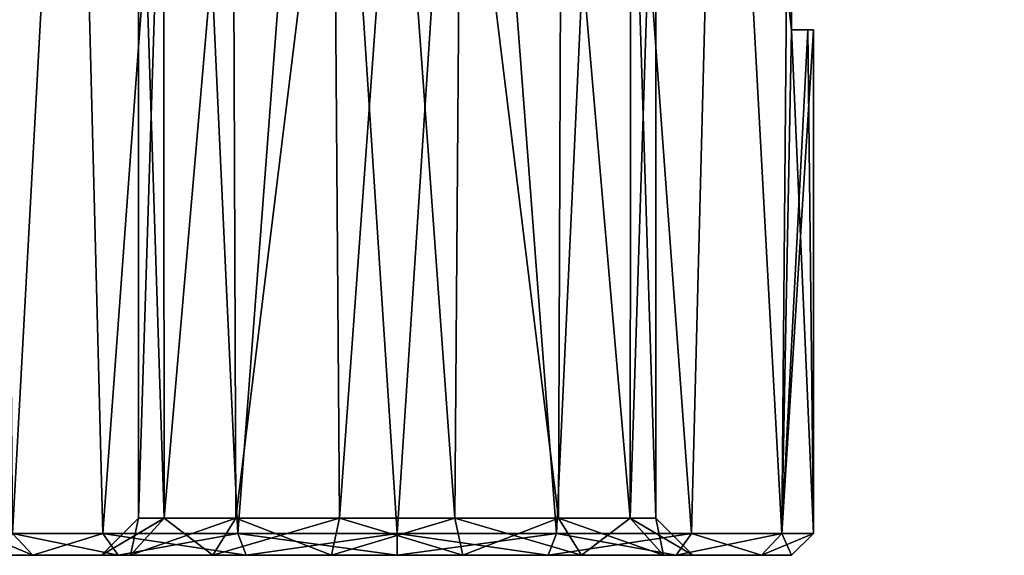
# Model space of a CAD drawing. Header units: millimetres. Extents: x -27 to 27, y -30 to 5.5.
# Tile 2 of 10: x -8.6 to 13.9, y -30 to -17.8. Entities that reach past the tile are written whole.
import ezdxf

# ---------------------------------------------------------------- set-up
doc = ezdxf.new("R2010")
doc.units = ezdxf.units.MM
doc.header["$LTSCALE"] = 81.481481
for name, color, linetype in [('1', 7, 'CONTINUOUS'), ('11', 7, 'CONTINUOUS'), ('12', 7, 'CONTINUOUS'), ('19', 7, 'CONTINUOUS'), ('2', 7, 'CONTINUOUS'), ('20', 7, 'CONTINUOUS'), ('23', 7, 'CONTINUOUS'), ('24', 7, 'CONTINUOUS'), ('29', 7, 'CONTINUOUS'), ('3', 7, 'CONTINUOUS'), ('30', 7, 'CONTINUOUS'), ('75', 7, 'CONTINUOUS'), ('76', 7, 'CONTINUOUS')]:
    doc.layers.add(name, color=color, linetype=linetype)

msp = doc.modelspace()

# ---------------------------------------------------------------- linework, layer by layer
at = {"layer": '1', "color": 7, "linetype": 'Continuous', "true_color": 0xfffff2}
for points in [[(-9, -30), (-6.082, -30, 2.929), (-8.315, -30, 3.444), (-9, -30)], [(-6.75, -30), (-6.082, -30, 2.929), (-9, -30), (-6.75, -30)], [(-8.315, -30, -3.444), (-6.75, -30), (-9, -30), (-8.315, -30, -3.444)], [(-8.315, -30, 3.444), (-4.209, -30, 5.277), (-6.364, -30, 6.364), (-8.315, -30, 3.444)], [(-6.082, -30, 2.929), (-4.209, -30, 5.277), (-8.315, -30, 3.444), (-6.082, -30, 2.929)], [(-6.082, -30, -2.929), (-6.75, -30), (-8.315, -30, -3.444), (-6.082, -30, -2.929)], [(-4.209, -30, -5.277), (-6.082, -30, -2.929), (-8.315, -30, -3.444), (-4.209, -30, -5.277)], [(-6.364, -30, -6.364), (-4.209, -30, -5.277), (-8.315, -30, -3.444), (-6.364, -30, -6.364)], [(-6.364, -30, 6.364), (-1.502, -30, 6.581), (3.444, -30, 8.315), (-6.364, -30, 6.364)], [(-4.209, -30, 5.277), (-1.502, -30, 6.581), (-6.364, -30, 6.364), (-4.209, -30, 5.277)], [(-3.444, -30, 8.315), (-6.364, -30, 6.364), (3.444, -30, 8.315), (-3.444, -30, 8.315)], [(-1.502, -30, -6.581), (-4.209, -30, -5.277), (-6.364, -30, -6.364), (-1.502, -30, -6.581)], [(-3.444, -30, -8.315), (-1.502, -30, -6.581), (-6.364, -30, -6.364), (-3.444, -30, -8.315)], [(6.364, -30, -6.364), (1.502, -30, -6.581), (-3.444, -30, -8.315), (6.364, -30, -6.364)], [(3.444, -30, -8.315), (6.364, -30, -6.364), (-3.444, -30, -8.315), (3.444, -30, -8.315)], [(0, -30, -9), (3.444, -30, -8.315), (-3.444, -30, -8.315), (0, -30, -9)], [(0, -30, 9), (-3.444, -30, 8.315), (3.444, -30, 8.315), (0, -30, 9)], [(1.502, -30, -6.581), (-1.502, -30, -6.581), (-3.444, -30, -8.315), (1.502, -30, -6.581)], [(-1.502, -30, 6.581), (1.502, -30, 6.581), (3.444, -30, 8.315), (-1.502, -30, 6.581)], [(1.502, -30, 6.581), (4.209, -30, 5.277), (6.364, -30, 6.364), (1.502, -30, 6.581)], [(3.444, -30, 8.315), (1.502, -30, 6.581), (6.364, -30, 6.364), (3.444, -30, 8.315)], [(4.209, -30, -5.277), (1.502, -30, -6.581), (6.364, -30, -6.364), (4.209, -30, -5.277)], [(6.082, -30, -2.929), (4.209, -30, -5.277), (8.315, -30, -3.444), (6.082, -30, -2.929)], [(8.315, -30, -3.444), (4.209, -30, -5.277), (6.364, -30, -6.364), (8.315, -30, -3.444)], [(4.209, -30, 5.277), (6.082, -30, 2.929), (8.315, -30, 3.444), (4.209, -30, 5.277)], [(6.364, -30, 6.364), (4.209, -30, 5.277), (8.315, -30, 3.444), (6.364, -30, 6.364)], [(6.75, -30), (6.082, -30, -2.929), (9, -30), (6.75, -30)], [(9, -30), (6.082, -30, -2.929), (8.315, -30, -3.444), (9, -30)], [(6.082, -30, 2.929), (6.75, -30), (8.315, -30, 3.444), (6.082, -30, 2.929)], [(6.75, -30), (9, -30), (8.315, -30, 3.444), (6.75, -30)]]:
    msp.add_3dface(points, dxfattribs=at)
at = {"layer": '11', "color": 7, "linetype": 'Continuous', "true_color": 0xfffff2}
for points in [[(9, -18, 3.041), (9.374, -18, 1.541), (9.5, -18), (9, -18, 3.041)], [(9, -18, 3.041), (9.5, -18), (9.374, -18, -1.541), (9, -18, 3.041)], [(9, -18, 3.041), (9.374, -18, -1.541), (9, -18, -3.041), (9, -18, 3.041)]]:
    msp.add_3dface(points, dxfattribs=at)
at = {"layer": '12', "color": 7, "linetype": 'Continuous', "true_color": 0xfffff2}
for points in [[(9, -18, 3.041), (9, -18, -3.041), (9, -3.75, -3.041), (9, -18, 3.041)], [(9, -3.75, 3.041), (9, -18, 3.041), (9, -3.75, -3.041), (9, -3.75, 3.041)]]:
    msp.add_3dface(points, dxfattribs=at)
at = {"layer": '19', "color": 7, "linetype": 'Continuous', "true_color": 0xfffff2}
for points in [[(-6.75, -30), (-6.082, -30, -2.929), (-5.9, -29.15), (-6.75, -30)], [(-5.9, -29.15), (-6.082, -30, -2.929), (-5.316, -29.15, -2.56), (-5.9, -29.15)], [(-6.082, -30, -2.929), (-4.209, -30, -5.277), (-5.316, -29.15, -2.56), (-6.082, -30, -2.929)], [(-5.316, -29.15, -2.56), (-4.209, -30, -5.277), (-3.679, -29.15, -4.613), (-5.316, -29.15, -2.56)], [(-4.209, -30, -5.277), (-1.502, -30, -6.581), (-3.679, -29.15, -4.613), (-4.209, -30, -5.277)], [(-3.679, -29.15, -4.613), (-1.502, -30, -6.581), (-1.313, -29.15, -5.752), (-3.679, -29.15, -4.613)], [(-1.502, -30, -6.581), (1.502, -30, -6.581), (-1.313, -29.15, -5.752), (-1.502, -30, -6.581)], [(-1.313, -29.15, -5.752), (1.502, -30, -6.581), (1.313, -29.15, -5.752), (-1.313, -29.15, -5.752)], [(1.313, -29.15, -5.752), (4.209, -30, -5.277), (3.679, -29.15, -4.613), (1.313, -29.15, -5.752)], [(1.502, -30, -6.581), (4.209, -30, -5.277), (1.313, -29.15, -5.752), (1.502, -30, -6.581)], [(4.209, -30, -5.277), (6.082, -30, -2.929), (3.679, -29.15, -4.613), (4.209, -30, -5.277)], [(3.679, -29.15, -4.613), (6.082, -30, -2.929), (5.316, -29.15, -2.56), (3.679, -29.15, -4.613)], [(6.75, -30), (5.9, -29.15), (5.316, -29.15, -2.56), (6.75, -30)], [(6.082, -30, -2.929), (6.75, -30), (5.316, -29.15, -2.56), (6.082, -30, -2.929)]]:
    msp.add_3dface(points, dxfattribs=at)
at = {"layer": '2', "color": 7, "linetype": 'Continuous', "true_color": 0xfffff2}
for points in [[(-7.378, -3.75, 5.985), (-9, -3.75, 3.041), (-8.777, -29.5, 3.635), (-7.378, -3.75, 5.985)], [(-6.718, -29.5, 6.718), (-7.378, -3.75, 5.985), (-8.777, -29.5, 3.635), (-6.718, -29.5, 6.718)], [(-4.832, -3.75, 8.18), (-7.378, -3.75, 5.985), (-6.718, -29.5, 6.718), (-4.832, -3.75, 8.18)], [(-3.635, -29.5, 8.777), (-4.832, -3.75, 8.18), (-6.718, -29.5, 6.718), (-3.635, -29.5, 8.777)], [(-1.681, -3.75, 9.35), (-4.832, -3.75, 8.18), (-3.635, -29.5, 8.777), (-1.681, -3.75, 9.35)], [(0, -29.5, 9.5), (-1.681, -3.75, 9.35), (-3.635, -29.5, 8.777), (0, -29.5, 9.5)], [(1.681, -3.75, 9.35), (-1.681, -3.75, 9.35), (0, -29.5, 9.5), (1.681, -3.75, 9.35)], [(3.635, -29.5, 8.777), (1.681, -3.75, 9.35), (0, -29.5, 9.5), (3.635, -29.5, 8.777)], [(4.832, -3.75, 8.18), (1.681, -3.75, 9.35), (3.635, -29.5, 8.777), (4.832, -3.75, 8.18)], [(6.718, -29.5, 6.718), (4.832, -3.75, 8.18), (3.635, -29.5, 8.777), (6.718, -29.5, 6.718)], [(7.378, -3.75, 5.985), (4.832, -3.75, 8.18), (6.718, -29.5, 6.718), (7.378, -3.75, 5.985)], [(8.777, -29.5, 3.635), (7.378, -3.75, 5.985), (6.718, -29.5, 6.718), (8.777, -29.5, 3.635)], [(9, -18, 3.041), (7.378, -3.75, 5.985), (8.777, -29.5, 3.635), (9, -18, 3.041)], [(9, -3.75, 3.041), (7.378, -3.75, 5.985), (9, -18, 3.041), (9, -3.75, 3.041)], [(9.5, -29.5), (9, -18, 3.041), (8.777, -29.5, 3.635), (9.5, -29.5)], [(9.374, -18, 1.541), (9, -18, 3.041), (9.5, -29.5), (9.374, -18, 1.541)], [(9.5, -18), (9.374, -18, 1.541), (9.5, -29.5), (9.5, -18)]]:
    msp.add_3dface(points, dxfattribs=at)
at = {"layer": '20', "color": 7, "linetype": 'Continuous', "true_color": 0xfffff2}
for points in [[(-6.082, -30, 2.929), (-6.75, -30), (-5.316, -29.15, 2.56), (-6.082, -30, 2.929)], [(-6.75, -30), (-5.9, -29.15), (-5.316, -29.15, 2.56), (-6.75, -30)], [(-4.209, -30, 5.277), (-6.082, -30, 2.929), (-3.679, -29.15, 4.613), (-4.209, -30, 5.277)], [(-3.679, -29.15, 4.613), (-6.082, -30, 2.929), (-5.316, -29.15, 2.56), (-3.679, -29.15, 4.613)], [(-1.313, -29.15, 5.752), (-4.209, -30, 5.277), (-3.679, -29.15, 4.613), (-1.313, -29.15, 5.752)], [(-1.502, -30, 6.581), (-4.209, -30, 5.277), (-1.313, -29.15, 5.752), (-1.502, -30, 6.581)], [(1.313, -29.15, 5.752), (-1.502, -30, 6.581), (-1.313, -29.15, 5.752), (1.313, -29.15, 5.752)], [(1.502, -30, 6.581), (-1.502, -30, 6.581), (1.313, -29.15, 5.752), (1.502, -30, 6.581)], [(3.679, -29.15, 4.613), (1.502, -30, 6.581), (1.313, -29.15, 5.752), (3.679, -29.15, 4.613)], [(4.209, -30, 5.277), (1.502, -30, 6.581), (3.679, -29.15, 4.613), (4.209, -30, 5.277)], [(5.316, -29.15, 2.56), (4.209, -30, 5.277), (3.679, -29.15, 4.613), (5.316, -29.15, 2.56)], [(6.082, -30, 2.929), (4.209, -30, 5.277), (5.316, -29.15, 2.56), (6.082, -30, 2.929)], [(5.9, -29.15), (6.082, -30, 2.929), (5.316, -29.15, 2.56), (5.9, -29.15)], [(6.75, -30), (6.082, -30, 2.929), (5.9, -29.15), (6.75, -30)]]:
    msp.add_3dface(points, dxfattribs=at)
at = {"layer": '23', "color": 7, "linetype": 'Continuous', "true_color": 0xfffff2}
for points in [[(-5.9, -29.15), (-5.9, -11), (-5.336, -11, 2.517), (-5.9, -29.15)], [(-5.316, -29.15, 2.56), (-5.9, -29.15), (-5.336, -11, 2.517), (-5.316, -29.15, 2.56)], [(-5.316, -29.15, 2.56), (-5.336, -11, 2.517), (-3.753, -11, 4.553), (-5.316, -29.15, 2.56)], [(-3.679, -29.15, 4.613), (-5.316, -29.15, 2.56), (-3.753, -11, 4.553), (-3.679, -29.15, 4.613)], [(-1.452, -11, 5.718), (-3.679, -29.15, 4.613), (-3.753, -11, 4.553), (-1.452, -11, 5.718)], [(-1.452, -11, 5.718), (-1.313, -29.15, 5.752), (-3.679, -29.15, 4.613), (-1.452, -11, 5.718)], [(-1.313, -29.15, 5.752), (-1.452, -11, 5.718), (0, -11, 5.9), (-1.313, -29.15, 5.752)], [(1.313, -29.15, 5.752), (-1.313, -29.15, 5.752), (0, -11, 5.9), (1.313, -29.15, 5.752)], [(1.452, -11, 5.718), (1.313, -29.15, 5.752), (0, -11, 5.9), (1.452, -11, 5.718)], [(1.452, -11, 5.718), (3.679, -29.15, 4.613), (1.313, -29.15, 5.752), (1.452, -11, 5.718)], [(3.679, -29.15, 4.613), (1.452, -11, 5.718), (3.753, -11, 4.553), (3.679, -29.15, 4.613)], [(5.316, -29.15, 2.56), (3.679, -29.15, 4.613), (3.753, -11, 4.553), (5.316, -29.15, 2.56)], [(5.316, -29.15, 2.56), (3.753, -11, 4.553), (5.336, -11, 2.517), (5.316, -29.15, 2.56)], [(5.316, -29.15, 2.56), (5.336, -11, 2.517), (5.9, -11), (5.316, -29.15, 2.56)], [(5.9, -29.15), (5.316, -29.15, 2.56), (5.9, -11), (5.9, -29.15)]]:
    msp.add_3dface(points, dxfattribs=at)
at = {"layer": '24', "color": 7, "linetype": 'Continuous', "true_color": 0xfffff2}
for points in [[(-5.316, -29.15, -2.56), (-5.336, -11, -2.517), (-5.9, -11), (-5.316, -29.15, -2.56)], [(-5.9, -29.15), (-5.316, -29.15, -2.56), (-5.9, -11), (-5.9, -29.15)], [(-5.316, -29.15, -2.56), (-3.753, -11, -4.553), (-5.336, -11, -2.517), (-5.316, -29.15, -2.56)], [(-5.316, -29.15, -2.56), (-3.679, -29.15, -4.613), (-3.753, -11, -4.553), (-5.316, -29.15, -2.56)], [(-3.679, -29.15, -4.613), (-1.452, -11, -5.718), (-3.753, -11, -4.553), (-3.679, -29.15, -4.613)], [(-1.452, -11, -5.718), (-3.679, -29.15, -4.613), (-1.313, -29.15, -5.752), (-1.452, -11, -5.718)], [(-1.452, -11, -5.718), (-1.313, -29.15, -5.752), (0, -11, -5.9), (-1.452, -11, -5.718)], [(-1.313, -29.15, -5.752), (1.313, -29.15, -5.752), (0, -11, -5.9), (-1.313, -29.15, -5.752)], [(1.313, -29.15, -5.752), (1.452, -11, -5.718), (0, -11, -5.9), (1.313, -29.15, -5.752)], [(1.452, -11, -5.718), (1.313, -29.15, -5.752), (3.679, -29.15, -4.613), (1.452, -11, -5.718)], [(1.452, -11, -5.718), (3.679, -29.15, -4.613), (3.753, -11, -4.553), (1.452, -11, -5.718)], [(3.679, -29.15, -4.613), (5.316, -29.15, -2.56), (3.753, -11, -4.553), (3.679, -29.15, -4.613)], [(5.316, -29.15, -2.56), (5.336, -11, -2.517), (3.753, -11, -4.553), (5.316, -29.15, -2.56)], [(5.316, -29.15, -2.56), (5.9, -29.15), (5.336, -11, -2.517), (5.316, -29.15, -2.56)], [(5.9, -29.15), (5.9, -11), (5.336, -11, -2.517), (5.9, -29.15)]]:
    msp.add_3dface(points, dxfattribs=at)
at = {"layer": '29', "color": 7, "linetype": 'Continuous', "true_color": 0xfffff2}
for points in [[(-9, -30), (-8.315, -30, 3.444), (-9.5, -29.5), (-9, -30)], [(-9.5, -29.5), (-8.315, -30, 3.444), (-8.777, -29.5, 3.635), (-9.5, -29.5)], [(-8.315, -30, 3.444), (-6.364, -30, 6.364), (-8.777, -29.5, 3.635), (-8.315, -30, 3.444)], [(-6.364, -30, 6.364), (-6.718, -29.5, 6.718), (-8.777, -29.5, 3.635), (-6.364, -30, 6.364)], [(-3.444, -30, 8.315), (-3.635, -29.5, 8.777), (-6.718, -29.5, 6.718), (-3.444, -30, 8.315)], [(-6.364, -30, 6.364), (-3.444, -30, 8.315), (-6.718, -29.5, 6.718), (-6.364, -30, 6.364)], [(0, -30, 9), (0, -29.5, 9.5), (-3.635, -29.5, 8.777), (0, -30, 9)], [(-3.444, -30, 8.315), (0, -30, 9), (-3.635, -29.5, 8.777), (-3.444, -30, 8.315)], [(0, -30, 9), (3.444, -30, 8.315), (0, -29.5, 9.5), (0, -30, 9)], [(3.444, -30, 8.315), (3.635, -29.5, 8.777), (0, -29.5, 9.5), (3.444, -30, 8.315)], [(3.444, -30, 8.315), (6.364, -30, 6.364), (3.635, -29.5, 8.777), (3.444, -30, 8.315)], [(6.364, -30, 6.364), (6.718, -29.5, 6.718), (3.635, -29.5, 8.777), (6.364, -30, 6.364)], [(6.364, -30, 6.364), (8.315, -30, 3.444), (6.718, -29.5, 6.718), (6.364, -30, 6.364)], [(8.315, -30, 3.444), (8.777, -29.5, 3.635), (6.718, -29.5, 6.718), (8.315, -30, 3.444)], [(8.315, -30, 3.444), (9, -30), (8.777, -29.5, 3.635), (8.315, -30, 3.444)], [(9, -30), (9.5, -29.5), (8.777, -29.5, 3.635), (9, -30)]]:
    msp.add_3dface(points, dxfattribs=at)
at = {"layer": '3', "color": 7, "linetype": 'Continuous', "true_color": 0xfffff2}
for points in [[(-9, -18, -3.041), (-7.378, -3.75, -5.985), (-8.777, -29.5, -3.635), (-9, -18, -3.041)], [(-9, -3.75, -3.041), (-7.378, -3.75, -5.985), (-9, -18, -3.041), (-9, -3.75, -3.041)], [(-8.777, -29.5, -3.635), (-7.378, -3.75, -5.985), (-6.718, -29.5, -6.718), (-8.777, -29.5, -3.635)], [(-7.378, -3.75, -5.985), (-4.832, -3.75, -8.18), (-6.718, -29.5, -6.718), (-7.378, -3.75, -5.985)], [(-6.718, -29.5, -6.718), (-4.832, -3.75, -8.18), (-3.635, -29.5, -8.777), (-6.718, -29.5, -6.718)], [(-4.832, -3.75, -8.18), (-1.681, -3.75, -9.35), (-3.635, -29.5, -8.777), (-4.832, -3.75, -8.18)], [(-3.635, -29.5, -8.777), (-1.681, -3.75, -9.35), (0, -29.5, -9.5), (-3.635, -29.5, -8.777)], [(-1.681, -3.75, -9.35), (1.681, -3.75, -9.35), (0, -29.5, -9.5), (-1.681, -3.75, -9.35)], [(0, -29.5, -9.5), (1.681, -3.75, -9.35), (3.635, -29.5, -8.777), (0, -29.5, -9.5)], [(1.681, -3.75, -9.35), (4.832, -3.75, -8.18), (3.635, -29.5, -8.777), (1.681, -3.75, -9.35)], [(3.635, -29.5, -8.777), (4.832, -3.75, -8.18), (6.718, -29.5, -6.718), (3.635, -29.5, -8.777)], [(4.832, -3.75, -8.18), (7.378, -3.75, -5.985), (6.718, -29.5, -6.718), (4.832, -3.75, -8.18)], [(6.718, -29.5, -6.718), (7.378, -3.75, -5.985), (8.777, -29.5, -3.635), (6.718, -29.5, -6.718)], [(7.378, -3.75, -5.985), (9, -3.75, -3.041), (8.777, -29.5, -3.635), (7.378, -3.75, -5.985)], [(9, -3.75, -3.041), (9, -18, -3.041), (8.777, -29.5, -3.635), (9, -3.75, -3.041)], [(9.5, -18), (9.5, -29.5), (8.777, -29.5, -3.635), (9.5, -18)], [(9.374, -18, -1.541), (9.5, -18), (8.777, -29.5, -3.635), (9.374, -18, -1.541)], [(9, -18, -3.041), (9.374, -18, -1.541), (8.777, -29.5, -3.635), (9, -18, -3.041)]]:
    msp.add_3dface(points, dxfattribs=at)
at = {"layer": '30', "color": 7, "linetype": 'Continuous', "true_color": 0xfffff2}
for points in [[(-8.315, -30, -3.444), (-9, -30), (-8.777, -29.5, -3.635), (-8.315, -30, -3.444)], [(-8.315, -30, -3.444), (-8.777, -29.5, -3.635), (-6.718, -29.5, -6.718), (-8.315, -30, -3.444)], [(-6.364, -30, -6.364), (-8.315, -30, -3.444), (-6.718, -29.5, -6.718), (-6.364, -30, -6.364)], [(-6.364, -30, -6.364), (-6.718, -29.5, -6.718), (-3.635, -29.5, -8.777), (-6.364, -30, -6.364)], [(-3.444, -30, -8.315), (-6.364, -30, -6.364), (-3.635, -29.5, -8.777), (-3.444, -30, -8.315)], [(-3.444, -30, -8.315), (-3.635, -29.5, -8.777), (0, -29.5, -9.5), (-3.444, -30, -8.315)], [(0, -30, -9), (-3.444, -30, -8.315), (0, -29.5, -9.5), (0, -30, -9)], [(0, -30, -9), (0, -29.5, -9.5), (3.635, -29.5, -8.777), (0, -30, -9)], [(3.444, -30, -8.315), (0, -30, -9), (3.635, -29.5, -8.777), (3.444, -30, -8.315)], [(6.364, -30, -6.364), (3.444, -30, -8.315), (6.718, -29.5, -6.718), (6.364, -30, -6.364)], [(3.444, -30, -8.315), (3.635, -29.5, -8.777), (6.718, -29.5, -6.718), (3.444, -30, -8.315)], [(6.364, -30, -6.364), (6.718, -29.5, -6.718), (8.777, -29.5, -3.635), (6.364, -30, -6.364)], [(8.315, -30, -3.444), (6.364, -30, -6.364), (8.777, -29.5, -3.635), (8.315, -30, -3.444)], [(9.5, -29.5), (8.315, -30, -3.444), (8.777, -29.5, -3.635), (9.5, -29.5)], [(9, -30), (8.315, -30, -3.444), (9.5, -29.5), (9, -30)]]:
    msp.add_3dface(points, dxfattribs=at)
at = {"layer": '75', "linetype": 'Continuous'}
for points in [[(9.71, 2.147, 2.824), (9.352, 1.919, 3), (26.85, -24.757, 2.824), (9.71, 2.147, 2.824)], [(9.352, 1.919, 1.8), (9.71, 2.147, 1.976), (26.492, -24.985, 1.8), (9.352, 1.919, 1.8)], [(9.858, 2.242, 2.4), (9.71, 2.147, 2.824), (26.998, -24.663, 2.4), (9.858, 2.242, 2.4)], [(9.71, 2.147, 1.976), (9.858, 2.242, 2.4), (26.85, -24.757, 1.976), (9.71, 2.147, 1.976)], [(26.492, -24.985, 1.8), (9.71, 2.147, 1.976), (26.85, -24.757, 1.976), (26.492, -24.985, 1.8)], [(9.71, 2.147, 2.824), (26.85, -24.757, 2.824), (26.998, -24.663, 2.4), (9.71, 2.147, 2.824)], [(9.858, 2.242, 2.4), (26.998, -24.663, 2.4), (26.85, -24.757, 1.976), (9.858, 2.242, 2.4)], [(9.352, 1.919, 3), (26.492, -24.985, 3), (26.85, -24.757, 2.824), (9.352, 1.919, 3)]]:
    msp.add_3dface(points, dxfattribs=at)
at = {"layer": '76', "linetype": 'Continuous'}
for points in [[(8.994, 1.691, 1.976), (9.352, 1.919, 1.8), (26.134, -25.213, 1.976), (8.994, 1.691, 1.976)], [(9.352, 1.919, 3), (8.994, 1.691, 2.824), (26.492, -24.985, 3), (9.352, 1.919, 3)], [(9.352, 1.919, 1.8), (26.492, -24.985, 1.8), (26.134, -25.213, 1.976), (9.352, 1.919, 1.8)], [(8.846, 1.597, 2.4), (8.994, 1.691, 1.976), (25.986, -25.307, 2.4), (8.846, 1.597, 2.4)], [(8.994, 1.691, 2.824), (8.846, 1.597, 2.4), (26.134, -25.213, 2.824), (8.994, 1.691, 2.824)], [(8.846, 1.597, 2.4), (25.986, -25.307, 2.4), (26.134, -25.213, 2.824), (8.846, 1.597, 2.4)], [(8.994, 1.691, 1.976), (26.134, -25.213, 1.976), (25.986, -25.307, 2.4), (8.994, 1.691, 1.976)], [(8.994, 1.691, 2.824), (26.134, -25.213, 2.824), (26.492, -24.985, 3), (8.994, 1.691, 2.824)]]:
    msp.add_3dface(points, dxfattribs=at)

doc.saveas('drawing.dxf')
